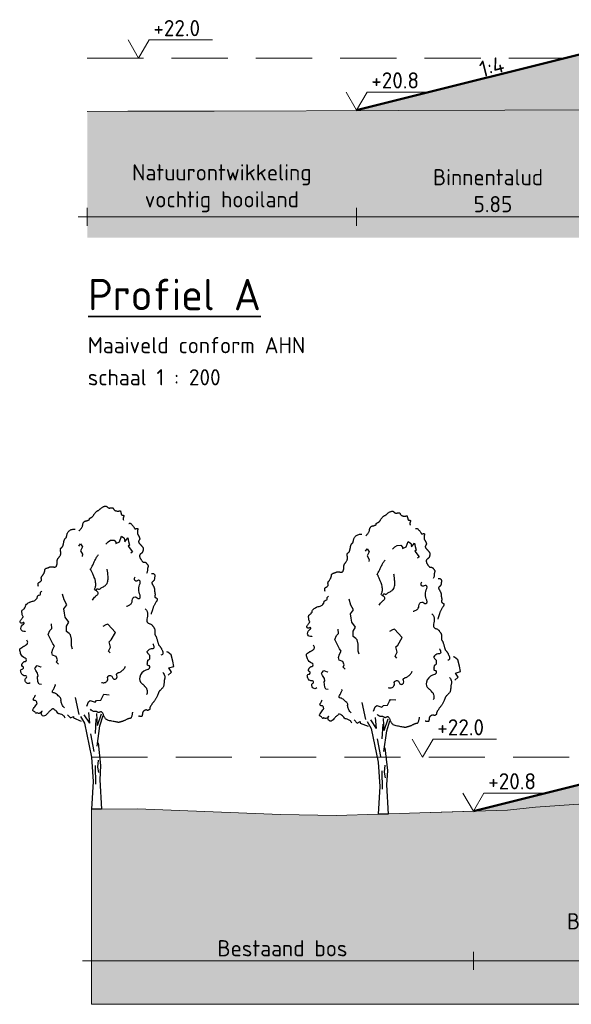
# Model space of a CAD drawing. Header units: metres. Extents: x 161377 to 162521, y 378914 to 379231.
# Tile 60 of 77: x 161826 to 161838, y 379199 to 379221. Entities that reach past the tile are written whole.
import ezdxf

# ---------------------------------------------------------------- set-up
doc = ezdxf.new("R2010")
doc.units = ezdxf.units.M
doc.linetypes.add('DASHED2', pattern=[0.375, 0.25, -0.125])
doc.linetypes.add('HIDDEN', pattern=[9.525, 6.35, -3.175])
for name, color, linetype, lineweight in [('B-WE-GR-MAAIVELD-GD', 253, 'Continuous', 18), ('N-XX-GW-WATERGANG-GD', 90, 'Continuous', 50), ('X-XX-AL-HULPLIJN-G', 7, 'Continuous', 18), ('X-XX-AL-M', 7, 'Continuous', 18), ('X-XX-AL-NAP-M', 7, 'Continuous', 18), ('X-XX-AL-PROFIELBALK-G', 7, 'Continuous', 25), ('X-XX-AL-T35', 3, 'Continuous', 35)]:
    doc.layers.add(name, color=color, linetype=linetype, lineweight=lineweight)
doc.layers.add('N-WE-GW-GROND-A', color=7, linetype='Continuous', lineweight=35, true_color=0xffdf7f)
doc.layers.add('waterspiegel', color=7, linetype='Continuous', lineweight=13, true_color=0x0544ff)
doc.styles.add('RH-NLCS-A', font='NLCS-ISO.ttf')
doc.dimstyles.new('RH-NLCS-IT-A$0', dxfattribs={"dimscale": 0, "dimtxt": 2.5, "dimasz": 2.5, "dimexe": 1, "dimexo": 5, "dimgap": 0.5, "dimtad": 1, "dimzin": 1, "dimdsep": 46, "dimtxsty": 'RH-NLCS-A', "dimcen": 2.5, "dimdle": 1, "dimclrd": 256, "dimclre": 8, "dimclrt": 256, "dimadec": 0, "dimazin": 0, "dimtfac": 1, "dimtmove": 0, "dimatfit": 3, "dimfxl": 1, "dimfxlon": 1, "dimlwd": -1, "dimlwe": 13, "dimarcsym": 1})

# ---------------------------------------------------------------- blocks, each defined once
blk = doc.blocks.new('Peilmaat')
blk.add_lwpolyline([(-0.162, 0.28), (0, 0), (0.162, 0.28), (1.142, 0.28)])
at = {"style": 'RH-NLCS-A'}
blk.add_attdef('NAP', (0.227, 0.337), '', height=0.25, dxfattribs=at)
blk = doc.blocks.new('*D9')
at = {"layer": 'Defpoints', "color": 0, "transparency": 16777216}
for p in [(161833.181, 379218.782), (161827.193, 379218.758), (161833.181, 379216.412)]:
    blk.add_point(p, dxfattribs=at)
at = {"layer": 'X-XX-AL-M', "color": 8, "linetype": 'HIDDEN', "lineweight": 13, "transparency": 16777216}
for p, q in [((161827.193, 379216.612), (161827.193, 379216.212)), ((161833.181, 379216.612), (161833.181, 379216.212))]:
    blk.add_line(p, q, dxfattribs=at)
at = {"layer": 'X-XX-AL-M', "transparency": 16777216}
blk.add_line((161826.993, 379216.412), (161833.381, 379216.412), dxfattribs=at)
at = {"layer": 'X-XX-AL-M', "transparency": 16777216, "insert": (161830.187, 379217.046), "char_height": 0.36, "width": 3.84502, "attachment_point": 5, "style": 'RH-NLCS-A'}
blk.add_mtext('Natuurontwikkeling\\Pvochtig hooiland ', dxfattribs=at)
blk = doc.blocks.new('_None')
blk = doc.blocks.new('*D10')
at = {"layer": 'Defpoints', "color": 0, "transparency": 16777216}
for p in [(161839.032, 379220.244), (161833.181, 379218.782), (161839.032, 379216.412)]:
    blk.add_point(p, dxfattribs=at)
at = {"layer": 'X-XX-AL-M', "color": 8, "linetype": 'HIDDEN', "lineweight": 13, "transparency": 16777216}
for p, q in [((161833.181, 379216.612), (161833.181, 379216.212)), ((161839.032, 379216.612), (161839.032, 379216.212))]:
    blk.add_line(p, q, dxfattribs=at)
at = {"layer": 'X-XX-AL-M', "transparency": 16777216}
blk.add_line((161832.981, 379216.412), (161839.232, 379216.412), dxfattribs=at)
at = {"layer": 'X-XX-AL-M', "transparency": 16777216, "insert": (161836.106, 379216.992), "char_height": 0.36, "width": 3.204, "attachment_point": 5, "style": 'RH-NLCS-A'}
blk.add_mtext('Binnentalud \\P 5.85', dxfattribs=at)
blk = doc.blocks.new('BoomB')
at = {"color": 252, "true_color": 0x848484}
for p, q in [((-0.078, 3.821), (-0.325, 4.198)), ((-0.078, 3.821), (-0.118, 4.301)), ((0.263, 3.725), (0.24, 4.255)), ((0.263, 3.725), (0.447, 4.244)), ((0.381, 3.711), (0.528, 4.163)), ((-0.048, 3.356), (0.113, 2.572)), ((0.171, 1.937), (0.182, 1.119)), ((0.297, 2.179), (0.263, 1.868)), ((0.263, 1.868), (0.321, 1.626)), ((0.445, 0), (0, 0))]:
    blk.add_line(p, q, dxfattribs=at)
for points in [[(-0.55, 12.392), (-0.544, 12.397), (-0.533, 12.407), (-0.517, 12.422), (-0.499, 12.441), (-0.479, 12.463), (-0.459, 12.486), (-0.44, 12.511), (-0.423, 12.536), (-0.411, 12.56), (-0.402, 12.583), (-0.395, 12.606), (-0.39, 12.627), (-0.386, 12.648), (-0.383, 12.668), (-0.38, 12.687), (-0.375, 12.706), (-0.369, 12.723), (-0.362, 12.74), (-0.353, 12.755), (-0.344, 12.769), (-0.334, 12.782), (-0.324, 12.793), (-0.314, 12.803), (-0.304, 12.81), (-0.294, 12.816), (-0.285, 12.821), (-0.276, 12.824), (-0.267, 12.826), (-0.257, 12.828), (-0.247, 12.83), (-0.235, 12.832), (-0.223, 12.835), (-0.209, 12.839), (-0.194, 12.844), (-0.179, 12.85), (-0.163, 12.856), (-0.148, 12.862), (-0.133, 12.868), (-0.12, 12.874), (-0.109, 12.879), (-0.1, 12.884), (-0.093, 12.889), (-0.088, 12.893), (-0.084, 12.896), (-0.082, 12.9), (-0.081, 12.903), (-0.08, 12.907), (-0.081, 12.911), (-0.082, 12.915), (-0.082, 12.92), (-0.083, 12.924), (-0.083, 12.93), (-0.082, 12.935), (-0.079, 12.941), (-0.074, 12.946), (-0.067, 12.952), (-0.057, 12.958), (-0.045, 12.965), (-0.032, 12.971), (-0.018, 12.979), (-0.003, 12.986), (0.012, 12.995), (0.027, 13.004), (0.04, 13.014), (0.052, 13.025), (0.063, 13.037), (0.072, 13.05), (0.081, 13.063), (0.09, 13.078), (0.1, 13.094), (0.11, 13.11), (0.121, 13.128), (0.134, 13.146), (0.148, 13.164), (0.162, 13.183), (0.177, 13.201), (0.193, 13.218), (0.208, 13.234), (0.223, 13.249), (0.238, 13.261), (0.252, 13.27), (0.265, 13.278), (0.277, 13.284), (0.289, 13.29), (0.301, 13.295), (0.312, 13.3), (0.323, 13.306), (0.335, 13.314), (0.347, 13.323), (0.359, 13.334), (0.372, 13.347), (0.386, 13.361), (0.401, 13.375), (0.417, 13.389), (0.435, 13.404), (0.454, 13.418), (0.474, 13.432), (0.496, 13.444), (0.519, 13.456), (0.542, 13.466), (0.564, 13.475), (0.586, 13.482), (0.606, 13.486), (0.624, 13.488), (0.64, 13.488), (0.654, 13.486), (0.665, 13.481), (0.676, 13.476), (0.685, 13.469), (0.694, 13.461), (0.702, 13.453), (0.711, 13.445), (0.719, 13.438), (0.728, 13.431), (0.738, 13.424), (0.747, 13.419), (0.758, 13.414), (0.768, 13.41), (0.779, 13.406), (0.79, 13.404), (0.802, 13.404), (0.813, 13.404), (0.825, 13.405), (0.837, 13.406), (0.849, 13.408), (0.862, 13.41), (0.873, 13.413), (0.885, 13.415), (0.897, 13.417), (0.908, 13.419), (0.918, 13.419), (0.928, 13.419), (0.938, 13.418), (0.947, 13.415), (0.955, 13.41), (0.962, 13.404), (0.968, 13.395), (0.974, 13.385), (0.98, 13.373), (0.986, 13.361), (0.993, 13.348), (1.002, 13.335), (1.012, 13.323), (1.025, 13.311), (1.04, 13.301), (1.057, 13.292), (1.076, 13.285), (1.096, 13.279), (1.117, 13.274), (1.138, 13.27), (1.158, 13.268), (1.176, 13.267), (1.194, 13.267), (1.209, 13.269), (1.223, 13.271), (1.236, 13.273), (1.247, 13.276), (1.256, 13.278), (1.264, 13.281), (1.271, 13.282), (1.276, 13.283), (1.28, 13.283), (1.284, 13.281), (1.287, 13.278), (1.289, 13.274), (1.291, 13.268), (1.293, 13.261), (1.296, 13.252), (1.299, 13.241), (1.302, 13.229), (1.305, 13.216), (1.309, 13.202), (1.312, 13.188), (1.316, 13.174), (1.319, 13.161), (1.322, 13.149), (1.325, 13.138), (1.327, 13.128), (1.329, 13.12), (1.332, 13.113), (1.335, 13.108), (1.34, 13.103), (1.345, 13.099), (1.352, 13.096), (1.36, 13.094), (1.37, 13.093), (1.38, 13.092), (1.391, 13.091), (1.402, 13.089), (1.412, 13.088), (1.421, 13.085), (1.428, 13.082), (1.434, 13.077), (1.438, 13.071), (1.44, 13.065), (1.441, 13.056), (1.44, 13.047), (1.438, 13.037), (1.435, 13.025), (1.43, 13.012), (1.425, 12.998), (1.42, 12.983), (1.416, 12.967), (1.413, 12.95), (1.412, 12.932), (1.414, 12.912), (1.419, 12.891), (1.429, 12.869)], [(1.665, 12.717), (1.679, 12.722), (1.693, 12.725), (1.707, 12.725), (1.721, 12.723), (1.736, 12.718), (1.75, 12.709), (1.766, 12.698), (1.782, 12.683), (1.799, 12.665), (1.817, 12.645), (1.834, 12.623), (1.852, 12.601), (1.868, 12.579), (1.883, 12.557), (1.896, 12.538), (1.907, 12.521), (1.916, 12.508), (1.921, 12.498), (1.925, 12.49), (1.927, 12.485), (1.928, 12.482), (1.927, 12.48), (1.927, 12.479), (1.926, 12.478), (1.925, 12.478), (1.925, 12.478), (1.925, 12.478), (1.927, 12.478), (1.93, 12.479), (1.934, 12.479), (1.941, 12.48), (1.95, 12.481), (1.961, 12.483), (1.974, 12.484), (1.988, 12.486), (2.002, 12.488), (2.017, 12.489), (2.03, 12.489), (2.042, 12.489), (2.053, 12.488), (2.06, 12.486), (2.065, 12.483), (2.068, 12.479), (2.069, 12.474), (2.069, 12.468), (2.068, 12.462), (2.065, 12.454), (2.063, 12.446), (2.06, 12.437), (2.057, 12.428), (2.054, 12.418), (2.052, 12.407), (2.049, 12.396), (2.047, 12.384), (2.045, 12.371), (2.044, 12.358), (2.043, 12.344), (2.043, 12.331), (2.043, 12.317), (2.044, 12.303), (2.045, 12.289), (2.046, 12.276), (2.049, 12.264), (2.051, 12.253), (2.054, 12.242), (2.058, 12.233), (2.061, 12.225), (2.065, 12.218), (2.069, 12.211), (2.073, 12.205), (2.076, 12.2), (2.08, 12.195), (2.083, 12.191), (2.086, 12.187), (2.089, 12.183), (2.092, 12.179), (2.096, 12.174), (2.099, 12.168), (2.103, 12.161), (2.107, 12.152), (2.112, 12.141), (2.117, 12.13), (2.122, 12.117), (2.127, 12.104), (2.132, 12.091), (2.137, 12.078), (2.142, 12.067), (2.145, 12.057), (2.148, 12.048), (2.151, 12.041), (2.152, 12.036), (2.152, 12.031), (2.152, 12.026), (2.15, 12.02), (2.147, 12.015), (2.143, 12.008), (2.138, 11.999), (2.131, 11.99), (2.125, 11.979), (2.118, 11.967), (2.112, 11.955), (2.106, 11.942), (2.102, 11.93), (2.099, 11.917), (2.098, 11.905), (2.1, 11.893), (2.102, 11.881), (2.107, 11.869), (2.112, 11.858), (2.119, 11.847), (2.126, 11.837), (2.134, 11.827), (2.143, 11.817), (2.152, 11.807), (2.162, 11.797), (2.171, 11.787), (2.181, 11.778), (2.191, 11.768), (2.201, 11.758), (2.21, 11.748), (2.219, 11.738), (2.228, 11.727), (2.237, 11.717), (2.245, 11.706), (2.253, 11.696), (2.26, 11.685), (2.267, 11.675), (2.274, 11.666), (2.28, 11.657), (2.285, 11.648), (2.29, 11.639), (2.295, 11.631), (2.298, 11.623), (2.301, 11.615), (2.304, 11.608), (2.305, 11.601), (2.306, 11.594), (2.306, 11.587), (2.306, 11.579), (2.305, 11.572), (2.303, 11.564), (2.302, 11.555), (2.3, 11.546), (2.298, 11.536), (2.296, 11.525), (2.294, 11.514), (2.292, 11.501), (2.29, 11.489), (2.287, 11.477), (2.283, 11.465), (2.279, 11.453), (2.275, 11.442), (2.269, 11.432), (2.263, 11.424), (2.256, 11.416), (2.249, 11.408), (2.242, 11.402), (2.235, 11.396), (2.229, 11.391), (2.223, 11.386), (2.217, 11.381), (2.212, 11.377), (2.208, 11.373), (2.203, 11.37), (2.199, 11.366), (2.195, 11.362), (2.19, 11.359), (2.186, 11.355), (2.18, 11.351), (2.175, 11.347), (2.169, 11.342), (2.163, 11.337), (2.158, 11.33), (2.153, 11.323), (2.149, 11.314), (2.146, 11.303), (2.144, 11.291), (2.143, 11.277), (2.143, 11.263), (2.144, 11.248), (2.146, 11.233), (2.148, 11.219), (2.151, 11.206), (2.154, 11.194), (2.158, 11.183), (2.162, 11.174), (2.166, 11.166), (2.171, 11.158), (2.177, 11.15), (2.184, 11.141), (2.191, 11.131), (2.2, 11.12), (2.209, 11.107), (2.219, 11.092), (2.23, 11.076), (2.241, 11.06), (2.253, 11.045), (2.264, 11.031), (2.275, 11.018), (2.286, 11.008), (2.296, 11), (2.305, 10.995), (2.314, 10.992), (2.323, 10.99), (2.332, 10.99), (2.34, 10.991), (2.348, 10.992), (2.357, 10.993), (2.365, 10.993), (2.374, 10.993), (2.383, 10.992), (2.392, 10.989), (2.401, 10.986), (2.411, 10.981), (2.422, 10.974), (2.433, 10.965), (2.444, 10.954), (2.455, 10.941), (2.467, 10.927), (2.478, 10.912), (2.488, 10.897), (2.498, 10.883), (2.506, 10.869), (2.512, 10.856), (2.517, 10.844), (2.52, 10.834), (2.522, 10.825), (2.522, 10.816), (2.521, 10.808), (2.52, 10.801), (2.517, 10.792), (2.515, 10.784), (2.512, 10.775), (2.509, 10.764), (2.506, 10.753), (2.503, 10.741), (2.501, 10.728), (2.498, 10.715), (2.497, 10.7), (2.496, 10.684), (2.495, 10.667), (2.495, 10.648), (2.494, 10.628), (2.491, 10.606), (2.486, 10.581), (2.478, 10.555), (2.467, 10.525), (2.451, 10.492)], [(-2.358, 9.917), (-2.367, 9.96), (-2.372, 9.995), (-2.374, 10.021), (-2.372, 10.041), (-2.367, 10.057), (-2.36, 10.068), (-2.35, 10.077), (-2.339, 10.086), (-2.326, 10.094), (-2.313, 10.103), (-2.299, 10.113), (-2.284, 10.122), (-2.27, 10.132), (-2.257, 10.141), (-2.246, 10.151), (-2.236, 10.161), (-2.229, 10.17), (-2.224, 10.18), (-2.22, 10.189), (-2.219, 10.199), (-2.218, 10.208), (-2.219, 10.218), (-2.22, 10.227), (-2.222, 10.237), (-2.225, 10.247), (-2.227, 10.258), (-2.229, 10.268), (-2.231, 10.279), (-2.231, 10.291), (-2.23, 10.302), (-2.228, 10.314), (-2.224, 10.327), (-2.218, 10.34), (-2.21, 10.353), (-2.201, 10.367), (-2.191, 10.381), (-2.18, 10.396), (-2.168, 10.411), (-2.157, 10.426), (-2.146, 10.442), (-2.135, 10.458), (-2.126, 10.474), (-2.117, 10.491), (-2.109, 10.507), (-2.102, 10.523), (-2.095, 10.538), (-2.09, 10.553), (-2.085, 10.566), (-2.082, 10.578), (-2.079, 10.59), (-2.077, 10.6), (-2.076, 10.61), (-2.075, 10.619), (-2.074, 10.627), (-2.073, 10.636), (-2.072, 10.644), (-2.07, 10.652), (-2.069, 10.661), (-2.066, 10.669), (-2.062, 10.677), (-2.057, 10.685), (-2.051, 10.693), (-2.043, 10.7), (-2.033, 10.707), (-2.021, 10.714), (-2.007, 10.72), (-1.992, 10.726), (-1.976, 10.732), (-1.959, 10.738), (-1.942, 10.743), (-1.926, 10.749), (-1.91, 10.755), (-1.895, 10.761), (-1.882, 10.767), (-1.868, 10.773), (-1.856, 10.779), (-1.843, 10.784), (-1.831, 10.788), (-1.818, 10.791), (-1.806, 10.793), (-1.792, 10.793), (-1.778, 10.792), (-1.764, 10.791), (-1.75, 10.788), (-1.735, 10.786), (-1.72, 10.783), (-1.704, 10.781), (-1.689, 10.779), (-1.674, 10.778), (-1.658, 10.777), (-1.643, 10.777), (-1.629, 10.778), (-1.616, 10.78), (-1.604, 10.783), (-1.593, 10.786), (-1.583, 10.79), (-1.575, 10.795), (-1.569, 10.8), (-1.564, 10.806), (-1.56, 10.813), (-1.557, 10.821), (-1.554, 10.829), (-1.551, 10.838), (-1.548, 10.848), (-1.544, 10.858), (-1.54, 10.869), (-1.536, 10.88), (-1.533, 10.893), (-1.529, 10.905), (-1.526, 10.919), (-1.523, 10.933), (-1.521, 10.947), (-1.519, 10.962), (-1.518, 10.977), (-1.518, 10.992), (-1.518, 11.007), (-1.518, 11.022), (-1.518, 11.037), (-1.518, 11.051), (-1.518, 11.064), (-1.517, 11.076), (-1.516, 11.087), (-1.514, 11.097), (-1.511, 11.106), (-1.508, 11.115), (-1.505, 11.123), (-1.501, 11.13), (-1.497, 11.137), (-1.492, 11.144), (-1.487, 11.15), (-1.481, 11.157), (-1.475, 11.165), (-1.467, 11.174), (-1.459, 11.184), (-1.45, 11.196), (-1.44, 11.21), (-1.428, 11.227), (-1.416, 11.246), (-1.404, 11.267), (-1.392, 11.288), (-1.381, 11.311), (-1.372, 11.333), (-1.364, 11.356), (-1.36, 11.377), (-1.357, 11.398), (-1.358, 11.417), (-1.36, 11.436), (-1.364, 11.453), (-1.368, 11.47), (-1.373, 11.486), (-1.377, 11.502), (-1.38, 11.517), (-1.382, 11.531), (-1.383, 11.546), (-1.382, 11.559), (-1.38, 11.572), (-1.376, 11.584), (-1.372, 11.595), (-1.366, 11.606), (-1.36, 11.615), (-1.353, 11.622), (-1.345, 11.629), (-1.337, 11.636), (-1.328, 11.642), (-1.319, 11.648), (-1.311, 11.655), (-1.302, 11.663), (-1.294, 11.672), (-1.286, 11.683), (-1.279, 11.695), (-1.273, 11.709), (-1.267, 11.725), (-1.261, 11.741), (-1.256, 11.759), (-1.251, 11.778), (-1.246, 11.798), (-1.242, 11.819), (-1.238, 11.84), (-1.234, 11.862), (-1.23, 11.884), (-1.226, 11.906), (-1.222, 11.926), (-1.217, 11.946), (-1.212, 11.964), (-1.206, 11.98), (-1.199, 11.995), (-1.192, 12.008), (-1.185, 12.02), (-1.177, 12.031), (-1.17, 12.04), (-1.162, 12.049), (-1.154, 12.057), (-1.147, 12.064), (-1.14, 12.071), (-1.133, 12.077), (-1.127, 12.084), (-1.121, 12.09), (-1.116, 12.097), (-1.112, 12.104), (-1.109, 12.111), (-1.106, 12.119), (-1.104, 12.129), (-1.103, 12.139), (-1.102, 12.151), (-1.1, 12.164), (-1.098, 12.18), (-1.094, 12.197), (-1.09, 12.217), (-1.084, 12.239), (-1.076, 12.263), (-1.066, 12.288), (-1.054, 12.313), (-1.038, 12.339), (-1.018, 12.363), (-0.995, 12.387), (-0.967, 12.408), (-0.934, 12.426), (-0.899, 12.441), (-0.862, 12.453), (-0.826, 12.462), (-0.792, 12.468), (-0.762, 12.469), (-0.738, 12.467), (-0.721, 12.46)], [(2.669, 10.49), (2.686, 10.492), (2.701, 10.494), (2.713, 10.495), (2.723, 10.496), (2.731, 10.495), (2.739, 10.494), (2.746, 10.492), (2.753, 10.488), (2.761, 10.484), (2.77, 10.478), (2.778, 10.471), (2.787, 10.463), (2.795, 10.454), (2.802, 10.445), (2.808, 10.435), (2.813, 10.424), (2.816, 10.413), (2.818, 10.401), (2.819, 10.389), (2.819, 10.377), (2.818, 10.363), (2.816, 10.349), (2.814, 10.334), (2.812, 10.318), (2.81, 10.301), (2.808, 10.284), (2.805, 10.266), (2.802, 10.248), (2.798, 10.231), (2.793, 10.214), (2.786, 10.198), (2.779, 10.182), (2.77, 10.169), (2.759, 10.156), (2.748, 10.145), (2.737, 10.134), (2.726, 10.124), (2.716, 10.115), (2.707, 10.107), (2.7, 10.098), (2.694, 10.09), (2.691, 10.082), (2.69, 10.073), (2.691, 10.064), (2.693, 10.054), (2.697, 10.044), (2.702, 10.032), (2.708, 10.019), (2.716, 10.004), (2.725, 9.989), (2.734, 9.972), (2.743, 9.955), (2.752, 9.938), (2.761, 9.921), (2.77, 9.904), (2.777, 9.888), (2.783, 9.873), (2.788, 9.859), (2.792, 9.845), (2.795, 9.832), (2.798, 9.819), (2.8, 9.806), (2.801, 9.793), (2.803, 9.78), (2.804, 9.766), (2.805, 9.751), (2.806, 9.736), (2.808, 9.721), (2.809, 9.705), (2.811, 9.689), (2.813, 9.674), (2.816, 9.658), (2.819, 9.642), (2.822, 9.626), (2.825, 9.611), (2.827, 9.596), (2.83, 9.581), (2.831, 9.566), (2.831, 9.552), (2.83, 9.538), (2.828, 9.525), (2.825, 9.512), (2.821, 9.5), (2.818, 9.488), (2.815, 9.476), (2.814, 9.465), (2.816, 9.455), (2.82, 9.445), (2.827, 9.435), (2.837, 9.426), (2.849, 9.417), (2.862, 9.408), (2.875, 9.4), (2.888, 9.393), (2.9, 9.386), (2.91, 9.379), (2.918, 9.373), (2.924, 9.367), (2.928, 9.361), (2.93, 9.356), (2.931, 9.351), (2.931, 9.345), (2.93, 9.34), (2.929, 9.334), (2.928, 9.328), (2.926, 9.321), (2.924, 9.313), (2.92, 9.304), (2.916, 9.293), (2.91, 9.28), (2.902, 9.265), (2.892, 9.248), (2.879, 9.228), (2.865, 9.206), (2.85, 9.181), (2.834, 9.156), (2.818, 9.128), (2.802, 9.1), (2.787, 9.072), (2.774, 9.044), (2.762, 9.016), (2.752, 8.989), (2.744, 8.962), (2.736, 8.936), (2.729, 8.911), (2.723, 8.886), (2.716, 8.862), (2.708, 8.839), (2.7, 8.818), (2.692, 8.797), (2.683, 8.777), (2.675, 8.757), (2.669, 8.738), (2.664, 8.72), (2.661, 8.701), (2.661, 8.683)], [(2.395, 8.917), (2.446, 8.862), (2.477, 8.799), (2.491, 8.731), (2.493, 8.66), (2.487, 8.589), (2.477, 8.521), (2.468, 8.459), (2.463, 8.405), (2.467, 8.363), (2.479, 8.33), (2.496, 8.305), (2.518, 8.286), (2.543, 8.273), (2.569, 8.263), (2.595, 8.254), (2.618, 8.246), (2.639, 8.236), (2.657, 8.225), (2.672, 8.213), (2.686, 8.2), (2.698, 8.186), (2.71, 8.171), (2.721, 8.156), (2.732, 8.141), (2.744, 8.126), (2.756, 8.111), (2.769, 8.095), (2.781, 8.078), (2.792, 8.06), (2.801, 8.041), (2.809, 8.02), (2.815, 7.997), (2.818, 7.972), (2.82, 7.945), (2.82, 7.918), (2.819, 7.89), (2.817, 7.864), (2.816, 7.838), (2.816, 7.815), (2.817, 7.795), (2.82, 7.779), (2.825, 7.765), (2.831, 7.753), (2.838, 7.741), (2.847, 7.73), (2.855, 7.717), (2.865, 7.703), (2.874, 7.685), (2.883, 7.664), (2.892, 7.639), (2.901, 7.611), (2.909, 7.582), (2.917, 7.552), (2.925, 7.522), (2.933, 7.492), (2.941, 7.464), (2.948, 7.437), (2.955, 7.412), (2.962, 7.39), (2.969, 7.369), (2.976, 7.35), (2.983, 7.333), (2.99, 7.318), (2.997, 7.305), (3.005, 7.293), (3.012, 7.283), (3.021, 7.273), (3.029, 7.265), (3.037, 7.256), (3.046, 7.247), (3.055, 7.238), (3.064, 7.227), (3.073, 7.216), (3.082, 7.202), (3.091, 7.187), (3.101, 7.17), (3.111, 7.15), (3.122, 7.127), (3.133, 7.102), (3.146, 7.073), (3.158, 7.041), (3.169, 7.007), (3.177, 6.972), (3.18, 6.939), (3.175, 6.909), (3.16, 6.883), (3.134, 6.863), (3.094, 6.851)], [(3.18, 6.092), (3.213, 6.037), (3.236, 5.99), (3.252, 5.95), (3.261, 5.916), (3.265, 5.886), (3.265, 5.861), (3.262, 5.838), (3.258, 5.817), (3.254, 5.796), (3.25, 5.776), (3.245, 5.756), (3.241, 5.736), (3.238, 5.715), (3.235, 5.694), (3.232, 5.673), (3.23, 5.65), (3.229, 5.627), (3.228, 5.603), (3.227, 5.578), (3.225, 5.552), (3.222, 5.527), (3.217, 5.502), (3.21, 5.477), (3.2, 5.453), (3.188, 5.43), (3.173, 5.408), (3.156, 5.387), (3.138, 5.367), (3.119, 5.349), (3.101, 5.332), (3.084, 5.316), (3.068, 5.301), (3.054, 5.288), (3.042, 5.276), (3.032, 5.265), (3.023, 5.254), (3.015, 5.243), (3.008, 5.232), (3.002, 5.22), (2.995, 5.208), (2.989, 5.194), (2.983, 5.178), (2.977, 5.162), (2.97, 5.144), (2.963, 5.124), (2.954, 5.103), (2.945, 5.08), (2.934, 5.055), (2.922, 5.029), (2.908, 5.001), (2.894, 4.973), (2.879, 4.945), (2.864, 4.918), (2.849, 4.891), (2.834, 4.866), (2.82, 4.844), (2.807, 4.823), (2.795, 4.806), (2.782, 4.79), (2.771, 4.775), (2.759, 4.76), (2.747, 4.746), (2.735, 4.73), (2.722, 4.714), (2.708, 4.696), (2.694, 4.677), (2.68, 4.657), (2.666, 4.637), (2.653, 4.617), (2.641, 4.598), (2.63, 4.581), (2.621, 4.565), (2.614, 4.551), (2.608, 4.54), (2.605, 4.53), (2.602, 4.521), (2.6, 4.513), (2.599, 4.506), (2.599, 4.499), (2.599, 4.492), (2.598, 4.484), (2.598, 4.476), (2.596, 4.468), (2.595, 4.46), (2.592, 4.452), (2.588, 4.444), (2.583, 4.436), (2.576, 4.428), (2.568, 4.421), (2.558, 4.414), (2.548, 4.409), (2.537, 4.404), (2.525, 4.4), (2.514, 4.397), (2.503, 4.396), (2.493, 4.396), (2.484, 4.399), (2.476, 4.402), (2.469, 4.406), (2.461, 4.41), (2.453, 4.414), (2.444, 4.416), (2.433, 4.417), (2.421, 4.416), (2.408, 4.413), (2.392, 4.407), (2.376, 4.399), (2.36, 4.39), (2.343, 4.38), (2.328, 4.37), (2.315, 4.359), (2.303, 4.348), (2.294, 4.337), (2.288, 4.327), (2.283, 4.318), (2.28, 4.308), (2.278, 4.299), (2.277, 4.29), (2.276, 4.28), (2.275, 4.27), (2.274, 4.26), (2.272, 4.25), (2.27, 4.239), (2.268, 4.228), (2.266, 4.217), (2.264, 4.207), (2.263, 4.196), (2.262, 4.186), (2.262, 4.176), (2.263, 4.167), (2.262, 4.158), (2.261, 4.151), (2.258, 4.144), (2.253, 4.138), (2.245, 4.133), (2.233, 4.129), (2.218, 4.127), (2.199, 4.127), (2.179, 4.127), (2.158, 4.129), (2.138, 4.132), (2.12, 4.137), (2.105, 4.142), (2.094, 4.149)], [(1.828, 4.321), (1.827, 4.311), (1.824, 4.291), (1.819, 4.265), (1.813, 4.234), (1.806, 4.201), (1.799, 4.167), (1.79, 4.135), (1.782, 4.108), (1.773, 4.085), (1.764, 4.068), (1.755, 4.056), (1.745, 4.048), (1.736, 4.042), (1.727, 4.039), (1.718, 4.038), (1.709, 4.037), (1.7, 4.037), (1.691, 4.036), (1.681, 4.035), (1.671, 4.033), (1.659, 4.03), (1.647, 4.027), (1.632, 4.021), (1.615, 4.014), (1.596, 4.006), (1.576, 3.995), (1.554, 3.984), (1.531, 3.973), (1.509, 3.961), (1.487, 3.95), (1.466, 3.94), (1.448, 3.931), (1.431, 3.924), (1.416, 3.918), (1.403, 3.913), (1.391, 3.91), (1.379, 3.907), (1.366, 3.904), (1.354, 3.901), (1.34, 3.897), (1.325, 3.893), (1.308, 3.888), (1.291, 3.883), (1.274, 3.878), (1.258, 3.873), (1.243, 3.869), (1.229, 3.865), (1.217, 3.863), (1.208, 3.861), (1.2, 3.861), (1.192, 3.862), (1.182, 3.864), (1.17, 3.867), (1.152, 3.871), (1.129, 3.876), (1.098, 3.882), (1.059, 3.888), (1.014, 3.895), (0.963, 3.904), (0.91, 3.913), (0.857, 3.925), (0.805, 3.937), (0.756, 3.951), (0.713, 3.968), (0.677, 3.986), (0.648, 4.006), (0.625, 4.027), (0.606, 4.051), (0.59, 4.075), (0.577, 4.101), (0.565, 4.128), (0.554, 4.156), (0.542, 4.184), (0.53, 4.213), (0.517, 4.24), (0.503, 4.265), (0.489, 4.288), (0.475, 4.307), (0.46, 4.322), (0.444, 4.331), (0.428, 4.335), (0.413, 4.334), (0.397, 4.329), (0.381, 4.322), (0.365, 4.314), (0.35, 4.306), (0.336, 4.3), (0.322, 4.297), (0.309, 4.298), (0.297, 4.303), (0.285, 4.31), (0.272, 4.318), (0.258, 4.327), (0.242, 4.335), (0.224, 4.342), (0.204, 4.346), (0.18, 4.347), (0.154, 4.347), (0.126, 4.348), (0.095, 4.352), (0.063, 4.362), (0.029, 4.378), (-0.005, 4.405), (-0.04, 4.444)]]:
    blk.add_lwpolyline(points, dxfattribs=at)
at = {"color": 252, "true_color": 0x848484, "flags": 128}
for points in [[(0.644, 11.801), (0.745, 11.904), (0.848, 11.968), (1.016, 11.977), (1.079, 11.881), (1.089, 11.824), (1.242, 11.904), (1.339, 12.145), (1.446, 12.073), (1.462, 12.067), (1.476, 12.007), (1.489, 11.903), (1.616, 12.073), (1.652, 11.917), (1.694, 11.753), (1.635, 11.711), (1.832, 11.457), (1.748, 11.397)], [(-0.563, 11.712), (-0.483, 11.813), (-0.399, 11.674), (-0.485, 11.495), (-0.402, 11.346), (-0.416, 11.243)], [(-0.835, 7.119), (-0.882, 7.265), (-0.886, 7.568), (-0.928, 7.764), (-0.997, 7.815), (-1.103, 7.909), (-1.102, 8.15), (-1.009, 8.323), (-1.166, 8.548), (-1.194, 8.729), (-1.223, 8.92), (-1.094, 9.095), (-1.213, 9.313), (-1.289, 9.573)], [(-1.461, 6.451), (-1.557, 6.549), (-1.509, 6.648), (-1.573, 6.798), (-1.726, 6.854), (-1.76, 6.973), (-1.715, 7.123), (-1.647, 7.265), (-1.723, 7.362), (-1.766, 7.453), (-1.922, 7.781), (-1.85, 7.955), (-1.76, 8.048), (-1.779, 8.243)], [(0.835, 6.952), (0.766, 7.032), (0.853, 7.215), (0.789, 7.451), (0.876, 7.531), (1.075, 7.865), (0.73, 8.238), (0.643, 8.206), (0.509, 8.135)], [(3.411, 5.971), (3.562, 6.095), (3.443, 6.285), (3.669, 6.353), (3.616, 6.585), (3.546, 6.869), (3.393, 6.992), (3.356, 7.002)], [(-2.221, 5.549), (-2.326, 5.57), (-2.376, 5.66), (-2.396, 5.894), (-2.374, 5.937), (-2.391, 6.047), (-2.473, 6.17), (-2.511, 6.262), (-2.509, 6.292), (-2.417, 6.396), (-2.265, 6.334), (-2.249, 6.332), (-2.235, 6.319)], [(-0.549, 4.218), (-0.712, 4.969)], [(-0.203, 4.589), (-0.136, 4.773), (-0.057, 4.835), (0.169, 4.763), (0.233, 4.843), (0.417, 4.85), (0.509, 5.032), (0.556, 5.111), (0.793, 5.087)], [(-1.067, 4.195), (-0.93, 4.058), (-0.793, 4.127), (-0.793, 4.058), (-0.449, 3.92)], [(-0.491, 4.121), (-0.303, 3.821), (-0.003, 2.319), (0.072, 1.229), (0, 0)], [(0.185, 3.361), (0.218, 4.013)], [(0.25, 2.798), (0.381, 3.711)], [(0.298, 2.957), (0.411, 1.943), (0.373, 1.304), (0.445, 0)]]:
    blk.add_lwpolyline(points, dxfattribs=at)
at = {"color": 252, "true_color": 0x848484}
for points in [[(0.235, 9.726, -0.158777), (0.165, 9.75, -0.233308), (0.141, 9.797, -0.182007), (0.161, 9.85, 0.155816), (0.187, 9.912, 0.045058), (0.187, 10.085, 0.058787), (0.16, 10.216, 0.004222), (0.129, 10.304, 0.006596), (0.109, 10.36, 0.009627), (0.05, 10.503, 0.01133), (-0.004, 10.623, 0.125022), (-0.034, 10.659, -0.287204), (-0.043, 10.679, -0.13455), (-0.031, 10.704, 0.057474), (0.005, 10.757, 0.001656), (0.058, 10.861, 0.0025), (0.093, 10.931, 0.011837), (0.127, 11.003, -0.006032), (0.191, 11.146, -0.046726), (0.229, 11.211, -0.023647), (0.321, 11.328)], [(0.05, 9.3, -0.032546), (0.11, 9.391, -0.03526), (0.176, 9.466, -0.036525), (0.228, 9.51, 0.039269), (0.275, 9.551, 0.524816), (0.249, 9.687, -0.70157), (0.257, 9.808, -0.246052), (0.318, 9.796, 0.330237), (0.365, 9.793, 0.082831), (0.398, 9.824, -0.081275), (0.431, 9.855, -0.066365), (0.495, 9.887, 0.059917), (0.566, 9.922, 0.076229), (0.665, 10.008, 0.097021), (0.714, 10.098, 0.037062), (0.737, 10.193, 0.045363), (0.743, 10.273, 0.006717), (0.742, 10.312, 0.002377), (0.736, 10.423, 0.020071), (0.725, 10.531, 0.014267), (0.7, 10.682)], [(1.555, 9.036, 0.101914), (1.686, 9.079, 0.107951), (1.783, 9.167, 0.172666), (1.816, 9.281, -0.173792), (1.849, 9.395, -0.48034), (2.033, 9.404, 0.699728), (2.175, 9.46, 0.110664), (2.142, 9.591, -0.110605), (2.109, 9.721, -0.006472), (2.108, 9.787, -0.006512), (2.109, 9.852, -0.111285), (2.142, 9.983, 0.11249), (2.175, 10.112, 0.670162), (2.05, 10.167, -0.598076), (1.914, 10.21, -0.107528), (1.916, 10.279, -0.106959), (1.946, 10.341)], [(-2.932, 7.92, -0.061597), (-2.973, 7.907, -0.068549), (-3.012, 7.905, -0.377768), (-3.134, 8.036, -0.275847), (-3.022, 8.237, -0.028717), (-3.01, 8.242, 0.055672), (-3.004, 8.246, 1.128102), (-3.055, 8.3, -0.467669), (-3.15, 8.3, -0.043926), (-3.173, 8.333, -0.178724), (-3.174, 8.342, -0.071298), (-3.165, 8.369, -0.036842), (-3.137, 8.415, -0.009471), (-3.106, 8.456, 0.010169), (-3.078, 8.494, 0.016396), (-3.049, 8.538, 0.058895), (-3.043, 8.551, 0.22909), (-3.047, 8.585, -0.102618), (-3.074, 8.654, -0.001984), (-3.081, 8.694, -0.00284), (-3.086, 8.722, -0.015692), (-3.092, 8.778, -0.026096), (-3.094, 8.812, -0.123566), (-3.088, 8.834, -0.050335), (-3.057, 8.879, -0.123683), (-3.015, 8.909, 0.160012), (-2.983, 8.935, 0.092044), (-2.976, 8.953, -0.133826), (-2.97, 8.965, -0.078666), (-2.964, 8.97, 0.049691), (-2.954, 8.977, 0.207036), (-2.934, 9.021, -0.156565), (-2.913, 9.081, -0.059527), (-2.844, 9.152, -0.066018), (-2.768, 9.199, -0.00394), (-2.735, 9.213, -0.004619), (-2.707, 9.225, -0.031042), (-2.627, 9.252, 0.02906), (-2.542, 9.28, 0.07887), (-2.486, 9.313, 0.0611), (-2.428, 9.374, 0.147905), (-2.41, 9.424, -0.120561), (-2.392, 9.486, -0.254022), (-2.318, 9.531, 0.34235), (-2.268, 9.575, 0.082724), (-2.267, 9.594, -0.071752), (-2.266, 9.616, -0.11979), (-2.244, 9.668, -0.113391), (-2.199, 9.707)], [(-2.73, 5.619, -0.13726), (-2.808, 5.588, -0.181103), (-2.871, 5.604, -0.101937), (-2.929, 5.665, -0.1217), (-2.95, 5.732, -0.031179), (-2.95, 5.764, -0.041415), (-2.947, 5.788, -0.247446), (-2.917, 5.824, 0.211909), (-2.88, 5.862, 0.57629), (-2.944, 5.94, -0.298213), (-3.091, 6.005, -0.072479), (-3.146, 6.125, -0.144881), (-3.146, 6.191, -0.371124), (-3.083, 6.232, 0.387334), (-3.023, 6.273, 0.34255), (-3.06, 6.356, -0.37139), (-3.092, 6.436, -0.006859), (-3.083, 6.46, -0.038546), (-3.081, 6.464, -0.020688), (-3.072, 6.479, -0.008761), (-3.05, 6.511, -0.042179), (-3.011, 6.554, -0.0657), (-2.981, 6.577, -0.183427), (-2.967, 6.579, 0.107566), (-2.944, 6.579, 0.792646), (-2.941, 6.723, -0.263682), (-3.147, 6.923, -0.032113), (-3.187, 7.102, -0.209176), (-3.18, 7.131, -0.06387), (-3.138, 7.172, -0.039172), (-3.057, 7.224, -0.009014), (-3.007, 7.25, 0.010983), (-2.966, 7.271, 0.028574), (-2.885, 7.322, 0.061489), (-2.852, 7.352, 0.098913), (-2.846, 7.362, 0.028984), (-2.836, 7.4, 0.13267), (-2.84, 7.464, 0.117747), (-2.878, 7.525)], [(2.727, 7.359, -0.041311), (2.751, 7.323, -0.042244), (2.768, 7.283, -0.038238), (2.781, 7.235, -0.058405), (2.783, 7.203, -0.414693), (2.707, 7.135, 0.202416), (2.534, 7.073, 0.021897), (2.473, 7.012, 0.213758), (2.47, 7.003, 0.105271), (2.475, 6.985, 0.031738), (2.51, 6.933, 0.080024), (2.56, 6.886, -0.184988), (2.577, 6.86, -0.029477), (2.579, 6.85, -0.009899), (2.582, 6.82, -0.022999), (2.585, 6.737, -0.042094), (2.58, 6.691, -0.067896), (2.575, 6.674, -0.039856), (2.559, 6.648, -0.245698), (2.526, 6.631, 0.290975), (2.498, 6.613, 0.072692), (2.487, 6.578, 0.050351), (2.485, 6.526, 0.014603), (2.486, 6.514, -0.02061), (2.486, 6.506, -0.157327), (2.482, 6.493, 0.089134), (2.472, 6.47, 0.467738), (2.515, 6.412, -0.358322), (2.578, 6.352, -0.038489), (2.581, 6.305, -0.085044), (2.577, 6.284, -0.064554), (2.566, 6.264, -0.037905), (2.541, 6.234, -0.17292), (2.505, 6.216, 0.077348), (2.42, 6.193, 0.21853), (2.147, 5.88, 0.311295), (2.241, 5.59, 0.013408), (2.271, 5.568, -0.0379), (2.282, 5.56, -0.010602), (2.339, 5.504, -0.026927), (2.36, 5.48, -0.023313), (2.369, 5.467, 0.018302), (2.381, 5.452, 0.109191), (2.408, 5.428, -0.114091), (2.435, 5.405, -0.07496), (2.444, 5.388, -0.022301), (2.463, 5.324, -0.043297), (2.477, 5.23, -0.053082), (2.475, 5.152, -0.073734), (2.469, 5.134, -0.032843), (2.449, 5.096)], [(0.446, 5.644, 0.171526), (0.588, 5.631, 0.171526), (0.707, 5.709, 0.239798), (0.724, 5.804, -0.227236), (0.739, 5.905, -0.666529), (0.937, 5.864, 0.726468), (1.131, 5.84, 0.263269), (1.123, 5.95, -0.359589), (1.131, 6.035, -0.135967), (1.21, 6.08, 0.095213), (1.327, 6.133, 0.060587), (1.436, 6.233, 0.057857), (1.522, 6.362)], [(-1.203, 4.507, -0.072887), (-1.303, 4.649, -0.080286), (-1.35, 4.8, -0.058621), (-1.353, 4.881, 0.116876), (-1.359, 4.922, 0.104083), (-1.391, 4.971, 0.026813), (-1.558, 5.119, 0.129639), (-1.703, 5.182, -0.416389), (-1.736, 5.228, -0.105912), (-1.712, 5.289, 0.043591), (-1.638, 5.426, 0.004224), (-1.607, 5.497, 0.029199), (-1.604, 5.508, 0.213879), (-1.605, 5.518, 0.069343), (-1.624, 5.541)], [(-1.166, 4.055, 0.036784), (-1.192, 4.108, 0.072313), (-1.21, 4.132, 0.068127), (-1.316, 4.208, 0.075473), (-1.426, 4.246, 0.033705), (-1.447, 4.249, -0.057462), (-1.46, 4.251, -0.197945), (-1.493, 4.278, 0.082036), (-1.555, 4.356, 0.052126), (-1.697, 4.459, 0.251473), (-1.736, 4.461, 0.059835), (-1.756, 4.447, 0.010142), (-1.863, 4.354, 0.038399), (-1.963, 4.248, -0.049754), (-2.042, 4.168, -0.415767), (-2.203, 4.183, -0.365967), (-2.201, 4.362, -0.002133), (-2.196, 4.368, -0.07961), (-2.195, 4.368, -0.7436), (-2.195, 4.367, -0.008654), (-2.208, 4.342, -0.121887), (-2.25, 4.296, -0.089292), (-2.327, 4.262, -0.250646), (-2.385, 4.277, 0.317592), (-2.434, 4.284, 0.160208), (-2.446, 4.271, -0.29699), (-2.455, 4.266, -0.277841), (-2.48, 4.283, 0.117864), (-2.523, 4.335, 0.060549), (-2.569, 4.361, -0.10853), (-2.593, 4.379, -0.137156), (-2.604, 4.401, -0.124668), (-2.602, 4.428, -0.068553), (-2.58, 4.473, -0.015893), (-2.457, 4.647, -0.012888), (-2.43, 4.68, 0.027707), (-2.418, 4.696, 0.193486), (-2.416, 4.708, 0.035542), (-2.431, 4.769, 0.359392), (-2.532, 4.832, -0.590523), (-2.583, 4.902, -0.035503), (-2.554, 4.953, 0.029287), (-2.519, 5.015, 0.006452), (-2.506, 5.042, 0.006358), (-2.493, 5.071)]]:
    blk.add_lwpolyline(points, format="xyb", dxfattribs=at)
blk = doc.blocks.new('*D133')
at = {"layer": 'Defpoints', "color": 0, "transparency": 16777216}
for p in [(161842.388, 379204.833), (161835.782, 379203.182), (161842.388, 379199.851)]:
    blk.add_point(p, dxfattribs=at)
at = {"layer": 'X-XX-AL-M', "color": 8, "linetype": 'HIDDEN', "lineweight": 13, "transparency": 16777216}
for p, q in [((161835.782, 379200.051), (161835.782, 379199.651)), ((161842.388, 379200.051), (161842.388, 379199.651))]:
    blk.add_line(p, q, dxfattribs=at)
at = {"layer": 'X-XX-AL-M', "transparency": 16777216}
blk.add_line((161835.582, 379199.851), (161842.588, 379199.851), dxfattribs=at)
at = {"layer": 'X-XX-AL-M', "transparency": 16777216, "insert": (161839.085, 379200.431), "char_height": 0.36, "attachment_point": 5, "style": 'RH-NLCS-A'}
blk.add_mtext('Binnentalud \\P6.61', dxfattribs=at)
blk = doc.blocks.new('*D134')
at = {"layer": 'Defpoints', "color": 0, "transparency": 16777216}
for p in [(161827.286, 379203.227), (161835.782, 379203.182), (161835.782, 379199.851)]:
    blk.add_point(p, dxfattribs=at)
at = {"layer": 'X-XX-AL-M', "color": 8, "linetype": 'HIDDEN', "lineweight": 13, "transparency": 16777216}
for p, q in [((161827.286, 379200.051), (161827.286, 379199.651)), ((161835.782, 379200.051), (161835.782, 379199.651))]:
    blk.add_line(p, q, dxfattribs=at)
at = {"layer": 'X-XX-AL-M', "transparency": 16777216}
blk.add_line((161827.086, 379199.851), (161835.982, 379199.851), dxfattribs=at)
at = {"layer": 'X-XX-AL-M', "transparency": 16777216, "insert": (161831.534, 379200.131), "char_height": 0.36, "attachment_point": 5, "style": 'RH-NLCS-A'}
blk.add_mtext('Bestaand bos ', dxfattribs=at)

msp = doc.modelspace()

# ---------------------------------------------------------------- hatches: boundary and pattern name
at = {"layer": 'N-WE-GW-GROND-A', "transparency": 33554508}
h = msp.add_hatch(color=256, dxfattribs=at)
h.dxf.hatch_style = 1
h.paths.add_polyline_path([(161860.017, 379218.881), (161859.168, 379218.877), (161856.512, 379218.867), (161854.991, 379217.853), (161854.493, 379217.851), (161852.991, 379218.853), (161848.991, 379219.253), (161844.032, 379220.244), (161839.032, 379220.244), (161833.181, 379218.782), (161830.012, 379218.764), (161828.794, 379218.762), (161828.094, 379218.76), (161827.193, 379218.758), (161827.193, 379215.944), (161860.017, 379215.944)])
h = msp.add_hatch(color=256, dxfattribs=at)
h.dxf.hatch_style = 1
h.paths.add_polyline_path([(161867.176, 379202.956), (161865.003, 379198.883), (161872.559, 379198.883), (161872.559, 379202.806), (161871.89, 379202.79), (161868.134, 379202.924)])
h.paths.add_polyline_path([(161864.89, 379198.883), (161867.065, 379202.96), (161866.84, 379202.967), (161863.71, 379203.01), (161861.791, 379203.026), (161860.546, 379203.002), (161858.867, 379201.883), (161858.367, 379201.883), (161856.751, 379202.961), (161847.388, 379204.833), (161842.388, 379204.833), (161835.782, 379203.182), (161834.586, 379203.143), (161832.736, 379203.084), (161831.493, 379203.105), (161828.312, 379203.236), (161827.286, 379203.227), (161827.286, 379198.883)])

# ---------------------------------------------------------------- linework, layer by layer
at = {"layer": 'B-WE-GR-MAAIVELD-GD', "flags": 128}
for points in [[(161827.193, 379218.758), (161828.094, 379218.76), (161828.794, 379218.762), (161830.012, 379218.764), (161834.117, 379218.777), (161836.478, 379218.787), (161839.44, 379218.795), (161844.59, 379218.815), (161844.763, 379218.816), (161844.863, 379218.816), (161850.086, 379218.843), (161851.618, 379218.848), (161853.247, 379218.853), (161855.409, 379218.862), (161859.168, 379218.877), (161860.017, 379218.881)], [(161827.286, 379203.227), (161828.312, 379203.236), (161831.493, 379203.105), (161832.736, 379203.084), (161834.586, 379203.143), (161836.542, 379203.206), (161837.161, 379203.273), (161841.542, 379203.578), (161841.586, 379203.581), (161841.592, 379203.581), (161846.011, 379203.28), (161846.642, 379203.245), (161850.435, 379203.075), (161851.691, 379203.044), (161854.86, 379203.038), (161856.741, 379202.961), (161859.285, 379202.978), (161861.791, 379203.026), (161863.71, 379203.01), (161866.84, 379202.967), (161867.065, 379202.96)]]:
    msp.add_lwpolyline(points, dxfattribs=at)
at = {"layer": 'N-XX-GW-WATERGANG-GD'}
for points in [[(161852.991, 379218.853), (161848.991, 379219.253), (161844.032, 379220.244), (161839.032, 379220.244), (161833.181, 379218.782)], [(161835.782, 379203.182), (161842.388, 379204.833), (161847.388, 379204.833), (161856.751, 379202.961)]]:
    msp.add_lwpolyline(points, dxfattribs=at)
at = {"layer": 'waterspiegel', "linetype": 'DASHED2', "ltscale": 5}
for p, q in [((161827.193, 379219.944), (161837.832, 379219.944)), ((161827.286, 379204.383), (161840.895, 379204.383))]:
    msp.add_line(p, q, dxfattribs=at)
at = {"layer": 'X-XX-AL-HULPLIJN-G'}
msp.add_lwpolyline([(161867.065, 379202.96), (161866.84, 379202.967), (161863.71, 379203.01), (161861.791, 379203.026), (161860.546, 379203.002), (161858.867, 379201.883), (161858.367, 379201.883), (161856.751, 379202.961), (161847.388, 379204.833), (161842.388, 379204.833), (161835.782, 379203.182), (161834.586, 379203.143), (161832.736, 379203.084), (161831.493, 379203.105), (161828.312, 379203.236), (161827.286, 379203.227), (161827.286, 379198.883), (161864.89, 379198.883)], dxfattribs=at)

# ---------------------------------------------------------------- block references
at = {"xscale": 0.5, "yscale": 0.5, "zscale": 0.5}
for p in [(161827.286, 379203.227), (161833.661, 379203.114)]:
    msp.add_blockref('BoomB', p, dxfattribs=at)
at = {"layer": 'waterspiegel', "xscale": 1.44, "yscale": 1.44, "zscale": 1.44}
for p in [(161828.336, 379219.945), (161834.65, 379204.383)]:
    msp.add_blockref('Peilmaat', p, dxfattribs=at).add_auto_attribs({'NAP': '+22.0'})
at = {"layer": 'X-XX-AL-NAP-M', "xscale": 1.44, "yscale": 1.44, "zscale": 1.44}
for p in [(161833.181, 379218.782), (161835.782, 379203.182)]:
    msp.add_blockref('Peilmaat', p, dxfattribs=at).add_auto_attribs({'NAP': '+20.8'})

# ---------------------------------------------------------------- texts
at = {"layer": 'X-XX-AL-M', "insert": (161835.882, 379219.861), "char_height": 0.36, "width": 0.89861, "attachment_point": 1, "rotation": 14.04, "style": 'RH-NLCS-A'}
msp.add_mtext('1:4', dxfattribs=at)
at = {"layer": 'X-XX-AL-PROFIELBALK-G', "color": 7, "style": 'RH-NLCS-A'}
for s, p in [('Maaiveld conform AHN', (161827.205, 379213.373)), ('schaal 1 : 200', (161827.205, 379212.659))]:
    msp.add_text(s, height=0.36, dxfattribs=at).set_placement(p)
at = {"layer": 'X-XX-AL-T35', "color": 7, "insert": (161827.21, 379215.03), "char_height": 0.7, "attachment_point": 1, "style": 'RH-NLCS-A'}
msp.add_mtext('{\\LProfiel A}', dxfattribs=at)

# ---------------------------------------------------------------- dimensions: what is measured, and where the dimension line sits
at = {"layer": 'X-XX-AL-M'}
for base, p1, p2, text, picture, middle in [((161839.032, 379216.412), (161833.181, 379218.782), (161839.032, 379220.244), 'Binnentalud \\P <>', '*D10', (161836.106, 379216.412)), ((161833.181, 379216.412), (161827.193, 379218.758), (161833.181, 379218.782), 'Natuurontwikkeling\\Pvochtig hooiland ', '*D9', (161830.187, 379216.412)), ((161842.388, 379199.851), (161835.782, 379203.182), (161842.388, 379204.833), 'Binnentalud \\P<>', '*D133', (161839.085, 379199.851)), ((161835.782, 379199.851), (161827.286, 379203.227), (161835.782, 379203.182), 'Bestaand bos ', '*D134', (161831.534, 379199.851))]:
    dim = msp.add_linear_dim(base=base, p1=p1, p2=p2, text=text, dimstyle='RH-NLCS-IT-A$0', override={"dimtxt": 1.8, "dimblk1": 'None', "dimblk2": 'None', "dimsah": 1}, dxfattribs=at)
    dim.commit()
    dim.dimension.update_dxf_attribs({"geometry": picture, "text_midpoint": middle, "dimtype": 160})

doc.saveas('drawing.dxf')
